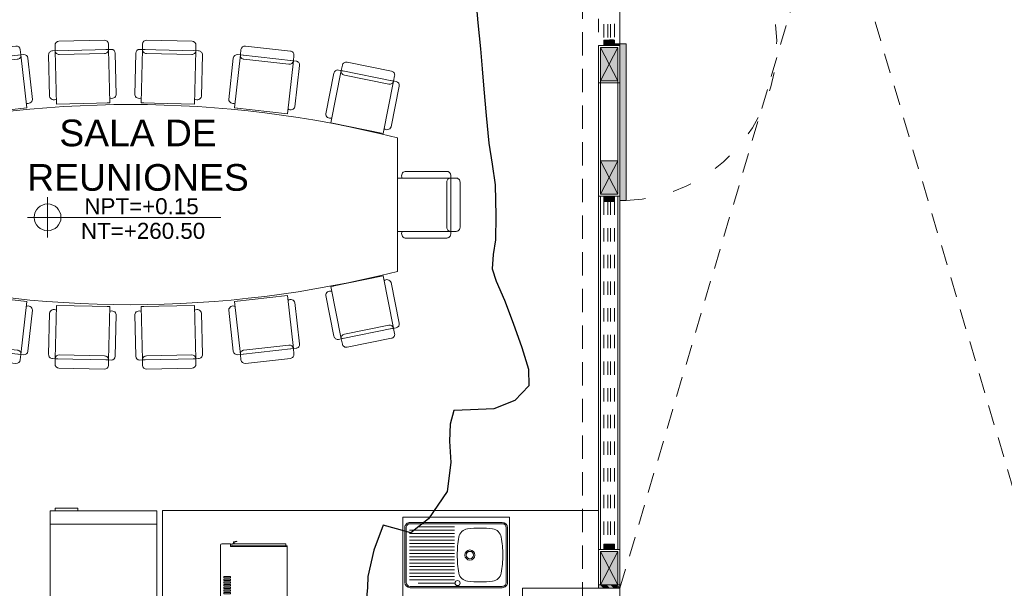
# Model space of a CAD drawing. Header units: millimetres. Extents: x -8931983 to 9630244, y 4 to 18563053.
# Tile 25 of 256: x 349106.59 to 349113.97, y 9281932.22 to 9281936.49. Entities that reach past the tile are written whole.
import ezdxf

# ---------------------------------------------------------------- set-up
doc = ezdxf.new("R2010")
doc.units = ezdxf.units.MM
for name, pattern in [('01 nivel$0$HIDDEN2', [0.1875, 0.125, -0.0625]), ('ACAD_ISO03W100', [30, 12, -18]), ('CONTINUA', [0]), ('DASHED2', [0.375, 0.25, -0.125]), ('HIDDEN', [9.524999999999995, 6.349999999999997, -3.174999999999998]), ('RAYITAS', [0.375, 0.25, -0.125])]:
    doc.linetypes.add(name, pattern=pattern)
for name, color, linetype, lineweight in [('.', 7, 'Continuous', 0), ('0_PROYECCIONES 1', 1, 'DASHED2', 0), ('0_VANOS', 30, 'Continuous', 9), ('A.LINEAS GRIS', 253, 'Continuous', 0), ('COLUMNETAS TOP', 253, 'Continuous', 0), ('EJES TEXTOS', 130, 'Continuous', 30), ('G-ANNO-DIMS', 7, 'Continuous', 5), ('JUNTAS DE DILATACIÓN', 160, 'CONTINUA', 9), ('LPUERTAS', 7, 'Continuous', 5), ('MURO', 133, 'Continuous', 15), ('Proyecciones 2', 251, 'HIDDEN', 5), ('PUERTAS-1.5', 1, 'Continuous', 9), ('TARRAJEO', 32, 'Continuous', 0), ('TEXTO AMBIENTES', 7, 'Continuous', 30), ('vereda', 254, 'Continuous', 5)]:
    doc.layers.add(name, color=color, linetype=linetype, lineweight=lineweight)
for name, color, linetype in [('C-TOPO', 7, 'Continuous'), ('NOI THAT', 42, 'Continuous'), ('VIGAS S', 2, 'Continuous')]:
    doc.layers.add(name, color=color, linetype=linetype)
doc.layers.add('LMOBILIARIO', color=252, linetype='Continuous', lineweight=5, true_color=0x898989)
doc.layers.add('P_MOBILIARIO', color=251, linetype='Continuous', lineweight=5, true_color=0x6b6b6b)
doc.styles.add('Arial_1', font='arial.ttf', dxfattribs={"height": 0.15})

# ---------------------------------------------------------------- blocks, each defined once
blk = doc.blocks.new('topooooo')
at = {"layer": 'C-TOPO', "color": 31, "linetype": 'Continuous', "lineweight": 25, "elevation": 1.617999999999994, "flags": 128}
blk.add_lwpolyline([(-118.3112244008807, -217.8140000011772), (-118.166470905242, -217.9599248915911), (-118.0279999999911, -218.0972244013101), (-117.9219232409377, -218.2056122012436), (-117.8158464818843, -218.3140000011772), (-117.6760526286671, -218.456017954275), (-117.5279999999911, -218.6018464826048), (-117.4084618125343, -218.7064161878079), (-117.2922180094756, -218.8140000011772), (-117.1395614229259, -218.988701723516), (-117.0279999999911, -219.1298640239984), (-116.971045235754, -219.2252976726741), (-116.908514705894, -219.3140000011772), (-116.8257068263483, -219.3647937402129), (-116.6886930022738, -219.4344092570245), (-116.5279999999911, -219.5265256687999), (-116.3622137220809, -219.6250590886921), (-116.2180049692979, -219.7177468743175), (-116.1380278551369, -219.8140000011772), (-116.1473398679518, -219.9650157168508), (-116.2285347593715, -220.1134652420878), (-116.3607457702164, -220.2300555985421), (-116.4522081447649, -220.3140000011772), (-116.409526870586, -220.4107236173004), (-116.3309411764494, -220.5110588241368), (-116.2212555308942, -220.6280313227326), (-116.1056772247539, -220.8140000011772), (-116.0821676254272, -221.0602171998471), (-116.1162352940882, -221.2257647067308), (-116.2190448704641, -221.2707694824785), (-116.312360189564, -221.3140000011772), (-116.2477285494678, -221.5030704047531), (-116.1580813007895, -221.6839186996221), (-116.1060153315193, -221.748610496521), (-116.0618266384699, -221.8140000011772)], dxfattribs=at)
blk = doc.blocks.new('00_PTA_ 01')
at = {"layer": 'PUERTAS-1.5', "true_color": 0xffffff}
h = blk.add_hatch(color=7, dxfattribs=at)
h.dxf.hatch_style = 1
h.paths.add_polyline_path([(0, 0), (0.0349999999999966, 0), (0.0349999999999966, 0.0249999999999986), (0.009999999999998, 0.0250000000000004), (0.009999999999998, 0.0649999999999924), (0, 0.0649999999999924)])
h = blk.add_hatch(color=7, dxfattribs=at)
h.dxf.hatch_style = 1
h.paths.add_polyline_path([(1, 3.6e-15), (1, 0.0649999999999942), (0.9900000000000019, 0.0649999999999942), (0.9900000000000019, 0.0250000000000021), (0.9650000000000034, 0.0250000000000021), (0.9650000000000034, 3.6e-15)])
h = blk.add_hatch(color=7, dxfattribs=at)
h.dxf.hatch_style = 1
h.paths.add_polyline_path([(1.970000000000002, 0.1050000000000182), (0.9900000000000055, 0.1049999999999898), (0.9900000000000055, 0.0649999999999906), (1.970000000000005, 0.0650000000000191)])
at = {"layer": 'PUERTAS-1.5'}
for points in [[(0, 0), (0.0349999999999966, 0), (0.0349999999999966, 0.0249999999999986), (0.009999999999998, 0.0250000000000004), (0.009999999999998, 0.0649999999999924), (0, 0.0649999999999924)], [(1, 3.6e-15), (1, 0.0649999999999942), (0.9900000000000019, 0.0649999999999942), (0.9900000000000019, 0.0250000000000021), (0.9650000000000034, 0.0250000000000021), (0.9650000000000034, 3.6e-15)], [(1.970000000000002, 0.1050000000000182), (0.9900000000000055, 0.1049999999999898), (0.9900000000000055, 0.0649999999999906), (1.970000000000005, 0.0650000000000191)]]:
    blk.add_lwpolyline(points, close=True, dxfattribs=at)
at = {"layer": 'PUERTAS-1.5', "linetype": 'ACAD_ISO03W100', "ltscale": 0.01}
blk.add_arc((0.9904164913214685, 0.0645919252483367), 0.9804165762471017, 2.362126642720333, 179.9761520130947, dxfattribs=at)
at = {"layer": 'PUERTAS-1.5', "linetype": 'HIDDEN', "ltscale": 0.25}
blk.add_arc((0.9900000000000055, 0.0650000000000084), 0.9799999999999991, 359.9999999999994, 1.2213e-12, dxfattribs=at)
blk = doc.blocks.new('*U1750')
at = {"linetype": 'Continuous', "true_color": 0xbebebe}
for points in [[(3032.131410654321, 1351.188780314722), (3032.131410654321, 1351.268780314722), (3032.171410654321, 1351.268780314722), (3032.171410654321, 1351.188780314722)], [(3034.741410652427, 1351.188780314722), (3034.741410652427, 1351.268780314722), (3034.781410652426, 1351.268780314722), (3034.781410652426, 1351.188780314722)]]:
    blk.add_hatch(color=9, dxfattribs=at).paths.add_polyline_path(points)
at = {"layer": '0_VANOS', "linetype": 'Continuous'}
for p, q in [((3032.131410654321, 1351.268780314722), (3032.171410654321, 1351.268780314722)), ((3032.131410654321, 1351.268780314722), (3032.131410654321, 1351.188780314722)), ((3032.171410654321, 1351.268780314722), (3032.171410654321, 1351.188780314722)), ((3034.741410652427, 1351.188780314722), (3034.741410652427, 1351.268780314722)), ((3034.741410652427, 1351.268780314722), (3034.781410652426, 1351.268780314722)), ((3034.781410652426, 1351.268780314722), (3034.781410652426, 1351.188780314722)), ((3032.171410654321, 1351.188780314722), (3032.131410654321, 1351.188780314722)), ((3034.781410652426, 1351.188780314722), (3034.741410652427, 1351.188780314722))]:
    blk.add_line(p, q, dxfattribs=at)
at = {"layer": '0_VANOS', "linetype": '01 nivel$0$HIDDEN2', "ltscale": 0.5}
for p, q in [((3032.170780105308, 1351.268780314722), (3034.740780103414, 1351.268780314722)), ((3032.171410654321, 1351.238780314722), (3034.741410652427, 1351.238780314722)), ((3032.171410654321, 1351.218780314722), (3034.741410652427, 1351.218780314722)), ((3032.171410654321, 1351.188780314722), (3034.741410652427, 1351.188780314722))]:
    blk.add_line(p, q, dxfattribs=at)
at = {"layer": '0_VANOS', "linetype": '01 nivel$0$HIDDEN2'}
blk.add_line((3034.741410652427, 1351.268780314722), (3034.781410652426, 1351.268780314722), dxfattribs=at)
blk = doc.blocks.new('Cotas de elevación - M_Cota de elevación - Destino rellenado-517392-Nivel 1')
at = {"layer": 'G-ANNO-DIMS'}
for p, q in [((0, -0.0015), (0, 0.0015)), ((-0.0015, 0), (0.013, 0))]:
    blk.add_line(p, q, dxfattribs=at)
blk.add_circle((0, 0), 0.001, dxfattribs=at)
blk = doc.blocks.new('A$C46D226A8')
at = {"layer": 'LMOBILIARIO', "linetype": 'Continuous', "lineweight": 5}
for p, q in [((470.2457227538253, 1733.873285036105), (470.2457227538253, 733.2061738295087)), ((4470.245722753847, 733.2061738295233), (4470.245722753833, 1733.873285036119))]:
    blk.add_line(p, q, dxfattribs=at)
for points in [[(1903.623531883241, 2428.158418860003), (1904.588915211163, 2388.170070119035, 0.4142135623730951), (1935.304214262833, 2358.902846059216), (2275.205178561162, 2367.108604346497, 0.4142135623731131), (2304.472402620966, 2397.823903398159), (2303.507019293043, 2437.812252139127, 0.4142135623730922), (2272.791720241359, 2467.079476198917), (1932.890755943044, 2458.87371791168, 0.4142135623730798)], [(2960.28988405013, 2428.158418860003), (2959.324500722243, 2388.170070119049, -0.4142135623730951), (2928.609201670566, 2358.902846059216), (2588.70823737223, 2367.108604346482, -0.4142135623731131), (2559.441013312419, 2397.823903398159), (2560.406396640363, 2437.812252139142, -0.4142135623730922), (2591.121695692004, 2467.079476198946), (2931.022659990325, 2458.873717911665, -0.4142135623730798)], [(1245.262204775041, 2352.270104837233), (1249.686403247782, 2312.515526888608, 0.4142135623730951), (1282.820485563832, 2286.017742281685), (1620.734398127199, 2323.623429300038, 0.4142135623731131), (1647.232182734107, 2356.757511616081), (1642.807984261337, 2396.512089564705, 0.4142135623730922), (1609.673901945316, 2423.009874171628), (1271.75998938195, 2385.404187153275, 0.4142135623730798)], [(3695.22924073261, 2352.270104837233), (3690.805042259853, 2312.515526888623, -0.4142135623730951), (3657.670959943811, 2286.017742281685), (3319.757047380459, 2323.623429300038, -0.4142135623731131), (3293.259262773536, 2356.757511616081), (3297.683461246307, 2396.512089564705, -0.4142135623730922), (3330.817543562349, 2423.009874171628), (3668.731456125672, 2385.404187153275, -0.4142135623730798)], [(480.3085424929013, 2209.158153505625), (488.2124225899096, 2169.946819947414, 0.4142135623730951), (523.548832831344, 2146.46622985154), (856.8451680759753, 2213.649210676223, 0.4142135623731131), (880.3257581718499, 2248.985620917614), (872.421878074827, 2288.196954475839, 0.4142135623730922), (837.0854678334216, 2311.677544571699), (503.7891325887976, 2244.49456374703, 0.4142135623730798)], [(4449.958693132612, 2199.646720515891), (4442.054813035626, 2160.43538695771, -0.4142135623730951), (4406.718402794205, 2136.954796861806), (4073.422067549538, 2204.137777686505, -0.4142135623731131), (4049.941477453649, 2239.474187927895), (4057.845357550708, 2278.685521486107, -0.4142135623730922), (4093.181767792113, 2302.166111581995), (4426.478103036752, 2234.983130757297, -0.4142135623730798)], [(30.00002079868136, 1033.539729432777), (70.00002079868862, 1033.539729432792, 0.4142135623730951), (100.0000207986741, 1063.539729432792), (100.0000207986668, 1403.539729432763, 0.4142135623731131), (70.00002079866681, 1433.539729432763), (30.00002079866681, 1433.539729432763, 0.4142135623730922), (2.07986740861e-05, 1403.539729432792), (2.07986813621e-05, 1063.539729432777, 0.4142135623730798)], [(4910.491424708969, 1033.539729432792), (4870.491424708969, 1033.539729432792, -0.4142135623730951), (4840.491424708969, 1063.539729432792), (4840.49142470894, 1403.539729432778, -0.4142135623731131), (4870.491424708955, 1433.539729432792), (4910.491424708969, 1433.539729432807, -0.4142135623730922), (4940.491424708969, 1403.539729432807), (4940.491424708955, 1063.539729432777, -0.4142135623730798)], [(4449.958693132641, 267.4327383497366), (4442.054813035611, 306.6440719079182, 0.4142135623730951), (4406.718402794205, 330.1246620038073), (4073.422067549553, 262.9416811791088, 0.4142135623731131), (4049.941477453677, 227.6052709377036), (4057.845357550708, 188.3939373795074, 0.4142135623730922), (4093.181767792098, 164.9133472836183), (4426.478103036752, 232.0963281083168, 0.4142135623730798)], [(1245.262204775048, 114.8093540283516), (1249.686403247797, 154.5639319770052, -0.4142135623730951), (1282.82048556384, 181.0617165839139), (1620.734398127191, 143.456029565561, -0.4142135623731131), (1647.232182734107, 110.3219472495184), (1642.807984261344, 70.56736930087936, -0.4142135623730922), (1609.673901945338, 44.06958469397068), (1271.759989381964, 81.67527171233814, -0.4142135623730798)], [(3695.229240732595, 114.8093540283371), (3690.805042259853, 154.5639319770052, 0.4142135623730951), (3657.67095994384, 181.0617165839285), (3319.757047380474, 143.4560295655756, 0.4142135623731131), (3293.259262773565, 110.3219472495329), (3297.683461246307, 70.56736930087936, 0.4142135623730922), (3330.817543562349, 44.06958469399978), (3668.731456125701, 81.67527171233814, 0.4142135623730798)], [(1903.623531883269, 38.9210400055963), (1904.588915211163, 78.90938874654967, -0.4142135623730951), (1935.304214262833, 108.1766128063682), (2275.205178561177, 99.97085451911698, -0.4142135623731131), (2304.472402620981, 69.2555554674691), (2303.507019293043, 29.26720672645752, -0.4142135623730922), (2272.791720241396, -1.73333319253e-05), (1932.890755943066, 8.205740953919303, -0.4142135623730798)], [(2960.289884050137, 38.92104000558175), (2959.324500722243, 78.90938874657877, 0.4142135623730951), (2928.609201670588, 108.1766128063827), (2588.708237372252, 99.97085451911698, 0.4142135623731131), (2559.441013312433, 69.25555546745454), (2560.406396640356, 29.26720672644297, 0.4142135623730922), (2591.121695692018, -1.73333319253e-05), (2931.02265999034, 8.205740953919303, 0.4142135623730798)]]:
    blk.add_lwpolyline(points, format="xyb", close=True, dxfattribs=at)
for points in [[(1924.589019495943, 2388.4071313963), (1884.600670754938, 2387.441748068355, 0.4142135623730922), (1855.333446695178, 2356.726449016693), (1862.838125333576, 2045.865780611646, 0.4142135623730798)], [(2284.484158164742, 2397.09558134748), (2324.472506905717, 2398.060964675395, -0.4142135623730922), (2355.187805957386, 2368.793740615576), (2362.692484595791, 2057.933072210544, -0.4142135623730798)], [(2579.429257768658, 2397.09558134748), (2539.440909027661, 2398.060964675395, 0.4142135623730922), (2508.725609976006, 2368.793740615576), (2501.220931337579, 2057.933072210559, 0.4142135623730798)], [(2939.324396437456, 2388.40713139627), (2979.312745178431, 2387.441748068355, -0.4142135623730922), (3008.579969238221, 2356.726449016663), (3001.075290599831, 2045.865780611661, -0.4142135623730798)], [(1269.590868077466, 2314.483431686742), (1229.836290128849, 2310.059233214, 0.4142135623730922), (1203.338505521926, 2276.925150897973), (1237.731255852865, 1967.881765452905, 0.4142135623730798)], [(1627.382069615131, 2354.301217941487), (1667.136647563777, 2358.725416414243, -0.4142135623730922), (1700.270729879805, 2332.227631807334), (1734.663480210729, 2023.184246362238, -0.4142135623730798)], [(3313.10937589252, 2354.301217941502), (3273.354797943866, 2358.725416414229, 0.4142135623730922), (3240.220715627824, 2332.22763180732), (3205.827965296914, 2023.184246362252, 0.4142135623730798)], [(3670.900577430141, 2314.483431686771), (3710.655155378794, 2310.059233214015, -0.4142135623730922), (3737.152939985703, 2276.925150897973), (3702.760189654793, 1967.881765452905, -0.4142135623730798)], [(860.7686413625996, 2244.792823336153), (899.9799749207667, 2252.696703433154, -0.4142135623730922), (935.3163851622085, 2229.216113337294), (996.7594186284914, 1924.395790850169, -0.4142135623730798)], [(4069.49859426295, 2235.281390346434), (4030.287260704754, 2243.18527044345, 0.4142135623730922), (3994.950850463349, 2219.704680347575), (3933.507816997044, 1914.884357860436, 0.4142135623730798)], [(507.866639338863, 2173.657902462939), (468.6553057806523, 2165.754022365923, 0.4142135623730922), (445.1747156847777, 2130.417612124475), (506.6177491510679, 1825.597289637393, 0.4142135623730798)], [(4422.400596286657, 2164.146469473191), (4461.611929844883, 2156.242589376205, -0.4142135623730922), (4485.092519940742, 2120.90617913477), (4423.649486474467, 1816.085856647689, -0.4142135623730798)], [(2314.132165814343, 1997.694785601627), (2294.137991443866, 1997.212093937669, -0.4142135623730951)], [(2549.781250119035, 1997.694785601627), (2569.775424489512, 1997.212093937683, 0.4142135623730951)], [(1691.501343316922, 1958.967537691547), (1671.62405434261, 1956.755438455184, -0.4142135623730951)], [(3248.990102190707, 1958.967537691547), (3268.867391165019, 1956.755438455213, 0.4142135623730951)], [(959.4131091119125, 1856.631427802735), (939.8074423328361, 1852.67948775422, -0.4142135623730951)], [(3970.854126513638, 1847.119994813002), (3990.459793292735, 1843.168054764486, 0.4142135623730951)], [(70.24572275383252, 1413.539729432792), (70.24572275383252, 1453.539729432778, -0.4142135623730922), (100.245722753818, 1483.539729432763), (411.1969654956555, 1483.539729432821, -0.4142135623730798)], [(4870.245722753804, 1413.539729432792), (4870.245722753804, 1453.539729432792, 0.4142135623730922), (4840.245722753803, 1483.539729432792), (4529.294480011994, 1483.539729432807, 0.4142135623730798)], [(4470.245722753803, 1433.539729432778), (4470.245722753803, 1413.539729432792, 0.4142135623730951)], [(70.24572275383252, 1053.539729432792), (70.24572275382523, 1013.539729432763, 0.4142135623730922), (100.2457227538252, 983.5397294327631), (411.1969654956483, 983.5397294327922, 0.4142135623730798)], [(4870.245722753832, 1053.539729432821), (4870.245722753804, 1013.539729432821, -0.4142135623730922), (4840.245722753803, 983.5397294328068), (4529.294480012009, 983.5397294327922, -0.4142135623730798)], [(507.8666393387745, 293.4215564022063), (468.6553057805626, 301.3254364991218, -0.4142135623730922), (445.1747156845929, 336.6618467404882), (506.6177491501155, 641.4821692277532, -0.4142135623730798)], [(959.4131091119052, 610.4480310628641), (939.8074423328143, 614.3999711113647, 0.4142135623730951)], [(3970.854126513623, 619.959464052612), (3990.459793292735, 623.9114041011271, -0.4142135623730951)], [(4422.400596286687, 302.9329893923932), (4461.611929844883, 310.8368694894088, 0.4142135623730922), (4485.092519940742, 346.1732797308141), (4423.649486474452, 650.9936022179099, 0.4142135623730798)], [(860.7686413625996, 222.2866355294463), (899.9799749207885, 214.3827554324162, 0.4142135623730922), (935.3163851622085, 237.8633455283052), (996.7594186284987, 542.6836680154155, 0.4142135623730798)], [(4069.498594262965, 231.7980685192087), (4030.287260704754, 223.8941884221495, -0.4142135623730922), (3994.950850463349, 247.3747785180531), (3933.507816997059, 552.1951010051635, -0.4142135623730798)], [(1269.590868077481, 152.5960271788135), (1229.836290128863, 157.0202256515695, -0.4142135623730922), (1203.338505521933, 190.1543079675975), (1237.731255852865, 499.1976934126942, -0.4142135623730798)], [(1627.382069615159, 112.7782409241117), (1667.136647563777, 108.3540424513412, 0.4142135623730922), (1700.270729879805, 134.8518270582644), (1734.663480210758, 443.8952125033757, 0.4142135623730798)], [(1691.501343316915, 508.111921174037), (1671.624054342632, 510.3240204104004, 0.4142135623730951)], [(2314.132165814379, 469.3846732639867), (2294.137991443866, 469.8673649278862, 0.4142135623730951)], [(2549.781250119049, 469.3846732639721), (2569.775424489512, 469.8673649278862, -0.4142135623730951)], [(3313.109375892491, 112.7782409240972), (3273.354797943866, 108.3540424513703, -0.4142135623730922), (3240.220715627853, 134.8518270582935), (3205.827965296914, 443.8952125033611, -0.4142135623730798)], [(3248.990102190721, 508.1119211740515), (3268.867391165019, 510.3240204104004, -0.4142135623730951)], [(3670.900577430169, 152.5960271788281), (3710.655155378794, 157.0202256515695, 0.4142135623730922), (3737.152939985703, 190.1543079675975), (3702.760189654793, 499.1976934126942, 0.4142135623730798)], [(1924.589019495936, 78.67232746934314), (1884.600670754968, 79.63771079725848, -0.4142135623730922), (1855.333446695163, 110.3530098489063), (1862.838125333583, 421.2136782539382, -0.4142135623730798)], [(2284.484158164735, 69.98387751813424), (2324.472506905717, 69.01849419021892, 0.4142135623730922), (2355.187805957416, 98.28571825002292), (2362.692484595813, 409.1463866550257, 0.4142135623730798)], [(2579.429257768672, 69.98387751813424), (2539.440909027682, 69.01849419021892, -0.4142135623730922), (2508.725609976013, 98.28571825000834), (2501.220931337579, 409.1463866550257, -0.4142135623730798)], [(2939.324396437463, 78.67232746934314), (2979.312745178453, 79.63771079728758, 0.4142135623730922), (3008.579969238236, 110.3530098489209), (3001.075290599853, 421.2136782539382, 0.4142135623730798)]]:
    blk.add_lwpolyline(points, format="xyb", dxfattribs=at)
for points in [[(1904.594845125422, 2387.924439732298), (1914.248678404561, 1988.040952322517), (2314.13216581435, 1997.694785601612), (2304.47833253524, 2397.578273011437)], [(2959.318570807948, 2387.924439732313), (2949.664737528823, 1988.040952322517), (2549.781250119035, 1997.694785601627), (2559.435083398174, 2397.578273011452)], [(1249.713579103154, 2312.271332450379), (1293.955563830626, 1914.72555296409), (1691.501343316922, 1958.967537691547), (1647.25935858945, 2356.513317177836)], [(3690.777866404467, 2312.271332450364), (3646.535881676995, 1914.72555296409), (3248.990102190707, 1958.967537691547), (3293.232086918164, 2356.513317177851)], [(488.2609725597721, 2169.705962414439), (567.2997735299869, 1777.59262683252), (959.4131091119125, 1856.631427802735), (880.3743081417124, 2248.744763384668)], [(4442.006263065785, 2160.19452942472), (4362.96746209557, 1768.081193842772), (3970.854126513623, 1847.119994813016), (4049.892927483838, 2239.233330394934)], [(70.24572275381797, 1033.539729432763), (470.2457227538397, 1033.539729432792), (470.245722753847, 1433.539729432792), (70.24572275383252, 1433.539729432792)], [(4870.245722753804, 1033.539729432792), (4470.245722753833, 1033.539729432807), (4470.245722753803, 1433.539729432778), (4870.245722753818, 1433.539729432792)], [(488.2609725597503, 297.3734964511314), (567.2997735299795, 689.4868320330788), (959.4131091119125, 610.4480310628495), (880.3743081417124, 218.3346954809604)], [(4442.006263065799, 306.8849294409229), (4362.967462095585, 698.9982650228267), (3970.854126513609, 619.959464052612), (4049.892927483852, 227.8461284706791)], [(1249.713579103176, 154.8081264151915), (1293.955563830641, 552.3539059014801), (1691.501343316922, 508.1119211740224), (1647.259358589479, 110.5661416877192)], [(3690.777866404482, 154.8081264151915), (3646.535881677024, 552.3539059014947), (3248.990102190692, 508.1119211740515), (3293.232086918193, 110.5661416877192)], [(1904.594845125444, 79.15501913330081), (1914.248678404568, 479.0385065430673), (2314.132165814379, 469.3846732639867), (2304.478332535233, 69.50118585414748)], [(2959.318570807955, 79.15501913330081), (2949.664737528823, 479.0385065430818), (2549.781250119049, 469.3846732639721), (2559.435083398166, 69.50118585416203)]]:
    blk.add_lwpolyline(points, close=True, dxfattribs=at)
for centre, radius, start, end in [((1701.585178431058, 2025.855395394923), 33.18597724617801, 244.6871071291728, 355.3832516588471), ((1895.256170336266, 2052.963628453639), 33.18597724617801, 192.3498825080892, 303.0460270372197), ((2329.969697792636, 2063.458315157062), 33.18597724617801, 239.7198610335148, 350.4160055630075), ((2533.943718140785, 2063.45831515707), 33.18597724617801, 189.5839944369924, 300.2801389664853), ((2968.657245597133, 2052.96362845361), 33.18597724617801, 236.9539729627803, 347.6501174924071), ((3238.906267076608, 2025.855395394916), 33.18597724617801, 184.6167483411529, 295.3128928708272), ((2470.245722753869, -6123.736229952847), 8108.145736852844, 75.71971771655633, 104.2802822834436), ((963.5743739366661, 1924.147004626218), 33.18597724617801, 249.7333903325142, 0.42953486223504), ((1269.412974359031, 1977.759912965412), 33.18597724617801, 197.3171286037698, 308.0132731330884), ((3671.078471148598, 1977.759912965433), 33.18597724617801, 231.9867268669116, 342.6828713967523), ((3966.692861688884, 1914.635571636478), 33.18597724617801, 179.570465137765, 290.2666096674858), ((537.3077821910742, 1838.223886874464), 33.18597724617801, 202.3634118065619, 313.0595563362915), ((4392.959453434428, 1828.71245388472), 33.18597724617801, 226.9404436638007, 337.6365881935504), ((404.8835811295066, 1450.95982360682), 33.18597724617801, 328.3369169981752, 79.03306152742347), ((4535.607864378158, 1450.959823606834), 33.18597724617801, 100.966938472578, 211.6630830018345), ((404.8835811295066, 1016.119635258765), 33.18597724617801, 280.966938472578, 31.66308300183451), ((4535.607864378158, 1016.119635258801), 33.18597724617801, 148.3369169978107, 259.033061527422), ((2470.245722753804, 8631.29543298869), 8147.380802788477, 255.7899361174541, 284.2100638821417), ((4392.959453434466, 638.3670049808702), 33.18597724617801, 22.36341180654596, 133.059556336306), ((537.307782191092, 628.8555719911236), 33.18597724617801, 46.94044366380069, 157.6365881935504), ((963.5743739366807, 542.9324542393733), 33.18597724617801, 359.5704651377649, 110.2666096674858), ((1269.412974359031, 489.3195459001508), 33.18597724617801, 51.98672686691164, 162.6828713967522), ((3671.078471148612, 489.3195459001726), 33.18597724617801, 17.31712860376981, 128.0132731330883), ((3966.692861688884, 552.4438872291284), 33.18597724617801, 69.7333903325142, 180.429534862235), ((1701.585178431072, 441.2240634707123), 33.18597724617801, 4.616748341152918, 115.3128928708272), ((1895.256170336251, 414.1158304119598), 33.18597724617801, 56.95397296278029, 167.6501174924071), ((2968.657245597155, 414.115830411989), 33.18597724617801, 12.34988250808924, 123.0460270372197), ((3238.906267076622, 441.2240634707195), 33.18597724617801, 64.68710712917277, 175.3832516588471), ((2329.969697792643, 403.6211437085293), 33.18597724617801, 9.583994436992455, 120.2801389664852), ((2533.943718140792, 403.6211437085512), 33.18597724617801, 59.71986103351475, 170.4160055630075)]:
    blk.add_arc(centre, radius, start, end, dxfattribs=at)
blk = doc.blocks.new('cocina doc')
at = {"layer": 'P_MOBILIARIO'}
for p, q in [((-0.2449999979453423, -0.2420000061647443), (-0.2449999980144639, 0.4479999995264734)), ((-0.2449999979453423, -0.2420000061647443), (-0.2449999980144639, 0.4479999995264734)), ((-0.2349999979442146, -0.241999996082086), (-0.2349999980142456, 0.4479999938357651)), ((-0.2349999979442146, -0.241999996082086), (-0.2349999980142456, 0.4479999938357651)), ((-0.2049999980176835, 0.4879999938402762), (0.2050000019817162, 0.4879999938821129)), ((-0.2049999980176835, 0.4879999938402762), (0.2050000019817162, 0.4879999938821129)), ((-0.2049999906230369, 0.4779999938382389), (0.2050000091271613, 0.4779999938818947)), ((-0.2049999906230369, 0.4779999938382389), (0.2050000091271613, 0.4779999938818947)), ((-0.1855263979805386, 0.1149999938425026), (-0.1855263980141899, 0.4529999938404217)), ((-0.1855263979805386, 0.1149999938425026), (-0.1855263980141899, 0.4529999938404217)), ((-0.1607895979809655, 0.1149999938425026), (-0.1607895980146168, 0.4529999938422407)), ((-0.1607895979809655, 0.1149999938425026), (-0.1607895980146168, 0.4529999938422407)), ((-0.1360527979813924, 0.1149999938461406), (-0.1360527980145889, 0.4529999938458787)), ((-0.1360527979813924, 0.1149999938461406), (-0.1360527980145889, 0.4529999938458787)), ((-0.1113159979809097, 0.1149999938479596), (-0.111315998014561, 0.4529999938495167)), ((-0.1113159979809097, 0.1149999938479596), (-0.111315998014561, 0.4529999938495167)), ((-0.0865791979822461, 0.1149999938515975), (-0.0865791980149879, 0.4529999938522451)), ((-0.0865791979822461, 0.1149999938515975), (-0.0865791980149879, 0.4529999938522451)), ((-0.0618423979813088, 0.1149999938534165), (-0.0618423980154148, 0.4529999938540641)), ((-0.0618423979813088, 0.1149999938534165), (-0.0618423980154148, 0.4529999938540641)), ((-0.0371055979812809, 0.1149999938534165), (-0.0371055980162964, 0.4529999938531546)), ((-0.0371055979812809, 0.1149999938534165), (-0.0371055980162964, 0.4529999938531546)), ((-0.0123687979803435, 0.114999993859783), (-0.0123687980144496, 0.4529999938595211)), ((-0.0123687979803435, 0.114999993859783), (-0.0123687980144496, 0.4529999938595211)), ((0.0123680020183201, 0.114999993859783), (0.0123680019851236, 0.4529999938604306)), ((0.0123680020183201, 0.114999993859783), (0.0123680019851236, 0.4529999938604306)), ((0.0371048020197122, 0.1149999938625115), (0.0371048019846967, 0.4529999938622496)), ((0.037104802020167, 0.1149999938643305), (0.0371048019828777, 0.4529999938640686)), ((0.0618416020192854, 0.1149999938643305), (0.0618416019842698, 0.4529999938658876)), ((0.0618416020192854, 0.1149999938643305), (0.0618416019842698, 0.4529999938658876)), ((0.0865784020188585, 0.1149999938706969), (0.0865784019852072, 0.452999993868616)), ((0.0865784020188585, 0.1149999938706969), (0.0865784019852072, 0.452999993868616)), ((0.1113152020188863, 0.1149999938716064), (0.1113152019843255, 0.4529999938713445)), ((0.1113152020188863, 0.1149999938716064), (0.1113152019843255, 0.4529999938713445)), ((0.1360520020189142, 0.1149999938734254), (0.1360520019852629, 0.4529999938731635)), ((0.1360520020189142, 0.1149999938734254), (0.1360520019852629, 0.4529999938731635)), ((0.1607888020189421, 0.1149999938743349), (0.1607888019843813, 0.4529999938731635)), ((0.1607888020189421, 0.1149999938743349), (0.1607888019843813, 0.4529999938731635)), ((0.1855256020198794, 0.1149999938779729), (0.1855256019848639, 0.4529999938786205)), ((0.1855256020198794, 0.1149999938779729), (0.1855256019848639, 0.4529999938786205)), ((-0.2102631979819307, 0.1149999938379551), (-0.2102631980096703, 0.3931257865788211)), ((-0.2102631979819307, 0.1149999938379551), (-0.2102631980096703, 0.3931257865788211)), ((0.2102624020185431, 0.1149999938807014), (0.2102624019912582, 0.3873648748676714)), ((0.2102624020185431, 0.1149999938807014), (0.2102624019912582, 0.3873648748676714)), ((0.2050000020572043, -0.2720000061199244), (-0.2049999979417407, -0.2720000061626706)), ((0.2050000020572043, -0.2720000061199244), (-0.2049999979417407, -0.2720000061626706)), ((0.2050000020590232, -0.2820000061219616), (-0.2049999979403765, -0.2820000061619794)), ((0.2050000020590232, -0.2820000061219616), (-0.2049999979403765, -0.2820000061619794))]:
    blk.add_line(p, q, dxfattribs=at)
blk.add_lwpolyline([(-0.282999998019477, 0.5029999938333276), (0.3170000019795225, 0.5029999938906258), (0.3170000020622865, -0.2970000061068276), (-0.2829999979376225, -0.2970000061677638)], close=True, dxfattribs=at)
blk.add_lwpolyline([(-0.282999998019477, 0.5029999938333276), (0.3170000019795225, 0.5029999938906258), (0.3170000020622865, -0.2970000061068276), (-0.2829999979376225, -0.2970000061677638)], close=True, dxfattribs=at)
for points in [[(0.235000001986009, 0.4479999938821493), (0.235000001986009, -0.2420000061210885)], [(0.2450000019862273, 0.4479999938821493), (0.2450000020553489, -0.2420000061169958)]]:
    blk.add_lwpolyline(points, dxfattribs=at)
for centre, radius in [((0.2100000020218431, 0.0921085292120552), 0.019), ((0.2100000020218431, 0.0921085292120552), 0.019), ((0, 0), 0.038), ((0, 0), 0.038), ((0, 0), 0.0275), ((0, 0), 0.0275)]:
    blk.add_circle(centre, radius, dxfattribs=at)
for centre, radius, start, end in [((-0.2049999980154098, 0.4479999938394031), 0.04, 90.000000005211, 180.000000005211), ((-0.2049999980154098, 0.4479999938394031), 0.04, 90.000000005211, 180.000000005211), ((-0.2049999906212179, 0.4479999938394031), 0.03, 90.000000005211, 180.000000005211), ((-0.2049999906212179, 0.4479999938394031), 0.03, 90.000000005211, 180.000000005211), ((0.2050000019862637, 0.4479999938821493), 0.04, 5.2110208e-09, 90.000000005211), ((0.2050000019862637, 0.4479999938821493), 0.04, 5.2110208e-09, 90.000000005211), ((0.2050000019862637, 0.4479999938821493), 0.03, 5.2110208e-09, 90.000000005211), ((0.2050000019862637, 0.4479999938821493), 0.03, 5.2110208e-09, 90.000000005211), ((-0.1216330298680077, 0.0089505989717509), 0.0750000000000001, 100.3812394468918, 172.7699964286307), ((-0.1216330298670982, 0.0089505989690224), 0.0750000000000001, 100.3812394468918, 172.7699964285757), ((6.68479e-11, -0.6550000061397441), 0.7500000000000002, 90.000000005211, 100.3812394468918), ((6.68479e-11, -0.6550000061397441), 0.7500000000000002, 90.000000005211, 100.3812394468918), ((2.0959305e-09, -0.6550000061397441), 0.7500000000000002, 79.61876056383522, 90.000000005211), ((2.0959305e-09, -0.6550000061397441), 0.7500000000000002, 79.6187605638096, 90.000000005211), ((0.1216330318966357, 0.0089505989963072), 0.0750000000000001, 7.230003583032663, 79.61876056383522), ((0.1216330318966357, 0.0089505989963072), 0.0750000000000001, 7.230003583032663, 79.6187605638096), ((0.5480000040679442, -0.0760000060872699), 0.7500000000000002, 172.7699964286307, 180.0000002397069), ((0.5480000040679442, -0.0760000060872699), 0.7500000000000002, 172.7699964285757, 180.0000002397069), ((-0.5479999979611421, -0.0760000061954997), 0.7500000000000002, 359.999999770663, 7.230003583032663), ((-0.5479999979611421, -0.0760000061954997), 0.7500000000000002, 359.999999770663, 7.230003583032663), ((0.5480000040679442, -0.0760000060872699), 0.7500000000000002, 179.999999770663, 187.2300035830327), ((0.5480000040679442, -0.0760000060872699), 0.7500000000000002, 179.999999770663, 187.2300035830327), ((-0.5479999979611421, -0.0760000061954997), 0.7500000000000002, 352.7699964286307, 2.397069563e-07), ((-0.5479999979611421, -0.0760000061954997), 0.7500000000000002, 352.7699964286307, 2.397069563e-07), ((-0.1216330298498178, -0.1609506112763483), 0.0750000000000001, 187.2300035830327, 259.6187605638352), ((-0.1216330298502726, -0.1609506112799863), 0.0750000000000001, 187.2300035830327, 259.6187605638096), ((0.1216330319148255, -0.1609506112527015), 0.0750000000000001, 280.3812394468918, 352.7699964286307), ((0.1216330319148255, -0.1609506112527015), 0.0750000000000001, 280.3812394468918, 352.7699964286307), ((-0.204999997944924, -0.2420000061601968), 0.04, 180.000000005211, 270.000000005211), ((-0.204999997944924, -0.2420000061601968), 0.04, 180.000000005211, 270.000000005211), ((-0.204999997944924, -0.2420000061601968), 0.03, 180.000000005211, 270.000000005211), ((-0.204999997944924, -0.2420000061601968), 0.03, 180.000000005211, 270.000000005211), ((-5.0477e-11, 0.502999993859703), 0.7500000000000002, 259.6187605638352, 270.000000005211), ((-5.0477e-11, 0.502999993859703), 0.7500000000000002, 259.6187605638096, 270.000000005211), ((1.9790605e-09, 0.502999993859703), 0.7500000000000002, 270.000000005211, 280.3812394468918), ((1.9790605e-09, 0.502999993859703), 0.7500000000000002, 270.000000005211, 280.3812394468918), ((0.2050000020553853, -0.2420000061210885), 0.03, 270.000000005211, 5.2110208e-09), ((0.2050000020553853, -0.2420000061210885), 0.04, 270.000000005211, 5.2110208e-09), ((0.2050000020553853, -0.2420000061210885), 0.03, 270.000000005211, 5.2110208e-09), ((0.2050000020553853, -0.2420000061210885), 0.04, 270.000000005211, 5.2110208e-09)]:
    blk.add_arc(centre, radius, start, end, dxfattribs=at)
blk = doc.blocks.new('refri')
at = {"layer": 'P_MOBILIARIO'}
for p, q in [((-0.400000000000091, 0.4250000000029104), (-0.400000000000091, 0.4900000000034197)), ((-0.3899999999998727, 0.500000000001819), (0, 0.5)), ((-0.1553505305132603, 0.4750000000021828), (-0.1553505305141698, 0.4250000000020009)), ((-0.1553505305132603, 0.4750000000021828), (-0.145350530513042, 0.4750000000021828)), ((-0.145350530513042, 0.4750000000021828), (-0.1453505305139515, 0.4250000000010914)), ((-0.1353505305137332, 0.4750000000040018), (-0.1353505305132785, 0.4250000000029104)), ((-0.1353505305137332, 0.4750000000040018), (-0.1253505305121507, 0.4750000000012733)), ((-0.1253505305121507, 0.4750000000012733), (-0.1253505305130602, 0.4250000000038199)), ((-0.1153505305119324, 0.4750000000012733), (-0.1153505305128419, 0.4250000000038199)), ((-0.1153505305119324, 0.4750000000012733), (-0.1053505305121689, 0.4750000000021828)), ((-0.1053505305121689, 0.4750000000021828), (-0.1053505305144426, 0.4250000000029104)), ((-0.0953505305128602, 0.4750000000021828), (-0.0953505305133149, 0.4250000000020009)), ((-0.0953505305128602, 0.4750000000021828), (-0.0853505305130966, 0.4750000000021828)), ((-0.0853505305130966, 0.4750000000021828), (-0.0853505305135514, 0.4250000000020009)), ((-0.0753505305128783, 0.4750000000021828), (-0.0753505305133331, 0.4250000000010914)), ((-0.0753505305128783, 0.4750000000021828), (-0.0653505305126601, 0.4750000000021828)), ((-0.0653505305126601, 0.4750000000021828), (-0.0653505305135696, 0.4250000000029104)), ((-0.0553505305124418, 0.4750000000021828), (-0.0553505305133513, 0.4250000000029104)), ((-0.0553505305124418, 0.4750000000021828), (-0.0453505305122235, 0.4750000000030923)), ((-0.0453505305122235, 0.4750000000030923), (-0.0453505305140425, 0.4250000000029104)), ((-0.0353505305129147, 0.4750000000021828), (-0.0353505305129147, 0.4250000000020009)), ((-0.0353505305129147, 0.4750000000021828), (-0.0253505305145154, 0.4750000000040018)), ((-0.0253505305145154, 0.4750000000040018), (-0.0253505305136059, 0.4250000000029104)), ((0, 0.5), (0, 0)), ((-0.4149999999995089, 0.4009605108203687), (-0.4199999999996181, 0.3759605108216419)), ((-0.4179880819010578, 0.3759605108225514), (-0.4199999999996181, 0.3759605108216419)), ((-0.4179880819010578, 0.3759605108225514), (-0.4109009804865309, 0.39596051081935)), ((-0.3999999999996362, 0.4009605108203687), (-0.4149999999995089, 0.4009605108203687)), ((-0.400000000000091, 0.39596051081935), (-0.4109009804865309, 0.39596051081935)), ((-0.3800000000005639, 0.4250000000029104), (-0.400000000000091, 0.4250000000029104)), ((-0.3999999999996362, 0.0100000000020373), (-0.3999999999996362, 0.4150000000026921)), ((-0.3849999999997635, 0.4150000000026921), (-0.3999999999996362, 0.4150000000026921)), ((-0.3849999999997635, 2.7285e-12), (-0.3849999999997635, 0.4150000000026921)), ((-0.3799999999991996, 0), (-0.3800000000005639, 0.4250000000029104)), ((-0.1553505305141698, 0.4250000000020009), (-0.1453505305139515, 0.4250000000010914)), ((-0.1353505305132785, 0.4250000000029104), (-0.1253505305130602, 0.4250000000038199)), ((-0.1153505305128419, 0.4250000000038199), (-0.1053505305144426, 0.4250000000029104)), ((-0.0953505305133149, 0.4250000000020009), (-0.0853505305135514, 0.4250000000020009)), ((-0.0753505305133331, 0.4250000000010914), (-0.0653505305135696, 0.4250000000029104)), ((-0.0553505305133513, 0.4250000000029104), (-0.0453505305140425, 0.4250000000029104)), ((-0.0353505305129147, 0.4250000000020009), (-0.0253505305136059, 0.4250000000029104)), ((-0.3999999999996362, 0.0100000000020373), (-0.3849999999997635, 0.0100000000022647)), ((-0.3849999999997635, 2.7285e-12), (0, 2.7285e-12))]:
    blk.add_line(p, q, dxfattribs=at)
blk.add_arc((-0.3900000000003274, 0.4900000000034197), 0.01, 90, 180, dxfattribs=at)
blk = doc.blocks.new('refriiiiiiiiiiii')
at = {"layer": 'LMOBILIARIO'}
for p, q in [((-0.4000000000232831, 0), (-0.4000000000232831, -0.7000000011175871)), ((-0.4000000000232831, 0), (0.3999999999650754, 0)), ((0.3999999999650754, 0), (0.3999999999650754, -0.7000000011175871)), ((-0.4000000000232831, -0.6000000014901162), (0.3999999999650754, -0.6000000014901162)), ((-0.4000000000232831, -0.7000000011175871), (0.3999999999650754, -0.7000000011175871)), ((-0.3644902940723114, -0.7000000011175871), (-0.3644902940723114, -0.7200000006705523)), ((-0.3644902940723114, -0.7200000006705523), (-0.1944825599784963, -0.7200000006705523)), ((-0.1944825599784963, -0.7000000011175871), (-0.1944825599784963, -0.7200000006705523))]:
    blk.add_line(p, q, dxfattribs=at)
blk = doc.blocks.new('*U1735')
at = {"linetype": 'Continuous', "true_color": 0xbebebe}
for points in [[(3032.131410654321, 1351.188780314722), (3032.131410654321, 1351.268780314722), (3032.171410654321, 1351.268780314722), (3032.171410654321, 1351.188780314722)], [(3033.291410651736, 1351.188780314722), (3033.291410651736, 1351.268780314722), (3033.331410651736, 1351.268780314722), (3033.331410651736, 1351.188780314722)]]:
    blk.add_hatch(color=9, dxfattribs=at).paths.add_polyline_path(points)
at = {"layer": '0_VANOS', "linetype": 'Continuous'}
for p, q in [((3032.131410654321, 1351.268780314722), (3032.171410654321, 1351.268780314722)), ((3032.131410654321, 1351.268780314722), (3032.131410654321, 1351.188780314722)), ((3032.171410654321, 1351.268780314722), (3032.171410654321, 1351.188780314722)), ((3033.291410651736, 1351.188780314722), (3033.291410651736, 1351.268780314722)), ((3033.291410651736, 1351.268780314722), (3033.331410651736, 1351.268780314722)), ((3033.331410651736, 1351.268780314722), (3033.331410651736, 1351.188780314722)), ((3032.171410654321, 1351.188780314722), (3032.131410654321, 1351.188780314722)), ((3033.331410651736, 1351.188780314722), (3033.291410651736, 1351.188780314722))]:
    blk.add_line(p, q, dxfattribs=at)
at = {"layer": '0_VANOS', "linetype": '01 nivel$0$HIDDEN2', "ltscale": 0.5}
for p, q in [((3032.170780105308, 1351.268780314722), (3033.290780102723, 1351.268780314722)), ((3032.171410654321, 1351.238780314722), (3033.291410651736, 1351.238780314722)), ((3032.171410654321, 1351.218780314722), (3033.291410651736, 1351.218780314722)), ((3032.171410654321, 1351.188780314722), (3033.291410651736, 1351.188780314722))]:
    blk.add_line(p, q, dxfattribs=at)
at = {"layer": '0_VANOS', "linetype": '01 nivel$0$HIDDEN2'}
blk.add_line((3033.291410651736, 1351.268780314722), (3033.331410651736, 1351.268780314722), dxfattribs=at)
blk = doc.blocks.new('ADMIII PLATA GG')
at = {"layer": '.', "true_color": 0xadddf7, "transparency": 33554572}
h = blk.add_hatch(color=141, dxfattribs=at)
h.dxf.hatch_style = 1
h.paths.add_polyline_path([(-10.64500000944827, -16.50999999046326), (-10.64500000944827, -16.53499998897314), (-10.48500000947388, -16.53499998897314), (-10.48500000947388, -16.50999999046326)])
at = {"layer": 'COLUMNETAS TOP', "true_color": 0xc0c0c0}
for points in [[(-10.63000000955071, -12.72999999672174), (-10.63000000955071, -12.47999999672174), (-10.50000000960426, -12.47999999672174), (-10.50000000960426, -12.72999999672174)], [(-10.63000000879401, -13.57999999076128), (-10.63000000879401, -13.32999999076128), (-10.50000000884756, -13.32999999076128), (-10.50000000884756, -13.57999999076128)], [(-10.5000000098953, -16.25999999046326), (-10.5000000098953, -16.50999999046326), (-10.63000000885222, -16.50999999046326), (-10.63000000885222, -16.25999999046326)]]:
    blk.add_hatch(color=9, dxfattribs=at).paths.add_polyline_path(points)
at = {"layer": 'JUNTAS DE DILATACIÓN'}
h = blk.add_hatch(dxfattribs=at)
h.set_pattern_fill('ANSI34', color=256, scale=0.0029, angle=90.09396363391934)
h.set_pattern_definition([(135.0939636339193, (1522.496894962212, -5603.455869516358), (-0.0389999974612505, -0.0391281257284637), []), (135.0939636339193, (1522.49687360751, -5603.442848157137), (-0.0389999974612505, -0.0391281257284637), []), (135.0939636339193, (1522.496852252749, -5603.429826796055), (-0.0389999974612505, -0.0391281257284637), []), (135.0939636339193, (1522.496830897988, -5603.416805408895), (-0.0389999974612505, -0.0391281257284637), [])])
h.paths.add_polyline_path([(-10.64500000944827, -16.50999999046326), (-10.64500000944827, -16.53499998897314), (-10.48500000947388, -16.53499998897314), (-10.48500000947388, -16.50999999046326)])
at = {"layer": '0_PROYECCIONES 1', "ltscale": 0.7, "elevation": -2.170282e-10}
blk.add_lwpolyline([(-10.48500000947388, -0.2650000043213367), (-10.76500000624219, -0.2650000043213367), (-10.76500000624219, -22.05000000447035), (-10.48500000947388, -22.05000000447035)], close=True, dxfattribs=at)
at = {"layer": 'A.LINEAS GRIS', "elevation": -4.082494e-10}
blk.add_lwpolyline([(-10.64500000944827, -16.53499999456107), (-10.64500000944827, -15.95262108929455), (-13.91366158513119, -15.95262108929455), (-13.91366158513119, -16.65499998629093)], dxfattribs=at)
at = {"layer": 'COLUMNETAS TOP'}
for p, q in [((-10.63000000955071, -12.47999999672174), (-10.50000000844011, -12.72999999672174)), ((-10.63000000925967, -12.72999999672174), (-10.50000000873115, -12.47999999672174)), ((-10.63000000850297, -13.57999999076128, -20.54863760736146), (-10.50000000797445, -13.32999999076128, -20.54863760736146)), ((-10.63000000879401, -13.32999999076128, -20.54863760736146), (-10.50000000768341, -13.57999999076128, -20.54863760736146)), ((-10.5000000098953, -16.50999999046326), (-10.63000001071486, -16.2599999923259)), ((-10.5000000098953, -16.25999999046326), (-10.63000001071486, -16.5099999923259))]:
    blk.add_line(p, q, dxfattribs=at)
for points, elevation in [([(-10.63000000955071, -12.72999999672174), (-10.63000000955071, -12.47999999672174), (-10.50000000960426, -12.47999999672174), (-10.50000000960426, -12.72999999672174)], -4.082494e-10), ([(-10.63000000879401, -13.57999999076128), (-10.63000000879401, -13.32999999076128), (-10.50000000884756, -13.32999999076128), (-10.50000000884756, -13.57999999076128)], -20.54863760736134), ([(-10.5000000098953, -16.25999999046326), (-10.5000000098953, -16.50999999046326), (-10.63000000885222, -16.50999999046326), (-10.63000000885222, -16.25999999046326)], -4.082494e-10)]:
    blk.add_lwpolyline(points, close=True, dxfattribs=dict(at, elevation=elevation))
at = {"layer": 'JUNTAS DE DILATACIÓN', "elevation": -4.082494e-10}
blk.add_lwpolyline([(-10.64500000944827, -16.50999999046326), (-10.64500000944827, -16.53499998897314), (-10.48500000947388, -16.53499998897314), (-10.48500000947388, -16.50999999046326)], close=True, dxfattribs=at)
at = {"layer": 'MURO'}
for p, q in [((-10.63000000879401, -13.32999999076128, -20.54863760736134), (-10.63000000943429, -12.73000000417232)), ((-10.50000001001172, -12.73000000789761), (-10.50000000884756, -13.32999999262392, -20.54863760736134)), ((-10.6300000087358, -13.59499999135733), (-10.6300000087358, -16.24499999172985)), ((-10.50000000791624, -13.59499999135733), (-10.50000000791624, -16.24499999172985))]:
    blk.add_line(p, q, dxfattribs=at)
at = {"layer": 'Proyecciones 2', "linetype": 'DASHED2', "ltscale": 0.3, "elevation": 2.170282e-10}
blk.add_lwpolyline([(-10.48502587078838, -12.4649999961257), (-10.48500011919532, -11.26499999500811), (-10.64500000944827, -11.26499999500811), (-10.64502576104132, -12.4649999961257)], close=True, dxfattribs=at)
at = {"layer": 'TARRAJEO'}
for p, q in [((-10.64500000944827, -12.4649999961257), (-10.48500000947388, -12.4649999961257)), ((-10.64500000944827, -13.59499999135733), (-10.64500000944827, -12.4649999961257)), ((-10.48500000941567, -12.4649999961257), (-10.48500000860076, -13.59499999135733)), ((-10.64500000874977, -13.59499999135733), (-10.64500000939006, -16.24499999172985)), ((-10.64500000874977, -13.59499999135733), (-10.48500000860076, -13.59499999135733)), ((-10.48500000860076, -13.59499999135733), (-10.48500000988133, -16.24499999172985))]:
    blk.add_line(p, q, dxfattribs=at)
at = {"layer": 'TARRAJEO', "elevation": -4.082494e-10}
for points in [[(-10.64500000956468, -12.74499999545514), (-10.64500000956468, -12.4649999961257), (-10.48500000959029, -12.4649999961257), (-10.48500000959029, -12.74499999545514)], [(-10.48500000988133, -16.24499999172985), (-10.48500000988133, -16.50999999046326), (-10.64500000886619, -16.50999999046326), (-10.64500000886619, -16.24499999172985)], [(-10.48500000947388, -17.26499999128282), (-10.48500000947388, -16.53499999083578), (-11.21500000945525, -16.53499999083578), (-11.21500000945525, -16.81499999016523), (-10.76500000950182, -16.81499999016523), (-10.76500000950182, -17.26499999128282)]]:
    blk.add_lwpolyline(points, close=True, dxfattribs=at)
at = {"layer": 'VIGAS S', "color": 8, "linetype": 'RAYITAS', "lineweight": 0, "ltscale": 0.6}
for p, q in [((-10.48500000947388, -5.814999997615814), (-7.31500266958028, -16.53499999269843, -1.2561259e-09)), ((-10.4850000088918, -16.53499999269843), (-7.314999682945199, -5.814999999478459))]:
    blk.add_line(p, q, dxfattribs=at)
at = {"rotation": 270}
for name, p in [('*U1735', (-1361.793806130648, 3020.866410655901, -684.9177665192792)), ('*U1750', (-1361.793780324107, 3018.536410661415))]:
    blk.add_blockref(name, p, dxfattribs=at)
at = {"lineweight": 5, "xscale": -1, "rotation": 180}
blk.add_blockref('refriiiiiiiiiiii', (-14.35624820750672, -16.65499999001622), dxfattribs=at)
at = {"layer": 'EJES TEXTOS', "xscale": -1, "rotation": 90}
for name, p in [('cocina doc', (-11.60965819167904, -16.28558797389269, 0.003737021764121)), ('refri', (-12.98041173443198, -16.60104694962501))]:
    blk.add_blockref(name, p, dxfattribs=at)
at = {"layer": 'LPUERTAS', "xscale": 1.199999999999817, "yscale": 1.199999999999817, "zscale": 1.199999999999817, "rotation": 270}
blk.add_blockref('00_PTA_ 01', (-10.56300000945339, -11.26499999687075), dxfattribs=at)
at = {"layer": 'NOI THAT', "linetype": 'Continuous', "xscale": 0.001, "yscale": 0.001, "zscale": 0.001}
blk.add_blockref('A$C46D226A8', (-16.62415157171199, -14.89283528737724), dxfattribs=at)
at = {"layer": 'TEXTO AMBIENTES', "xscale": 99.99999999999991, "yscale": 99.99999999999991, "zscale": 99.99999999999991}
blk.add_blockref('Cotas de elevación - M_Cota de elevación - Destino rellenado-517392-Nivel 1', (-14.77632411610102, -13.75408399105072), dxfattribs=at)
at = {"layer": 'TEXTO AMBIENTES', "insert": (-15.07080384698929, -13.02141368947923), "char_height": 0.2, "width": 1.945297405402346, "attachment_point": 1, "style": 'Arial_1'}
blk.add_mtext('\\pxqc;SALA DE REUNIONES', dxfattribs=at)
at = {"layer": 'TEXTO AMBIENTES', "char_height": 0.12, "width": 0.9021418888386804, "attachment_point": 1, "line_spacing_factor": 0.9417779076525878, "style": 'Arial_1'}
for s, insert in [('NPT=+0.15', (-14.50060450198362, -13.61068771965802)), ('NT=+260.50', (-14.52642647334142, -13.79530893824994))]:
    blk.add_mtext(s, dxfattribs=dict(at, insert=insert))

msp = doc.modelspace()

# ---------------------------------------------------------------- block references
at = {"layer": 'vereda', "rotation": 320.4010421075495}
msp.add_blockref('topooooo', (349340.0046675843, 9282029.08654123, 261.841), dxfattribs=at)

# ---------------------------------------------------------------- next in the draw order: block references
at = {"lineweight": 5}
msp.add_blockref('ADMIII PLATA GG', (349121.5748144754, 9281948.759441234), dxfattribs=at)

doc.saveas('drawing.dxf')
